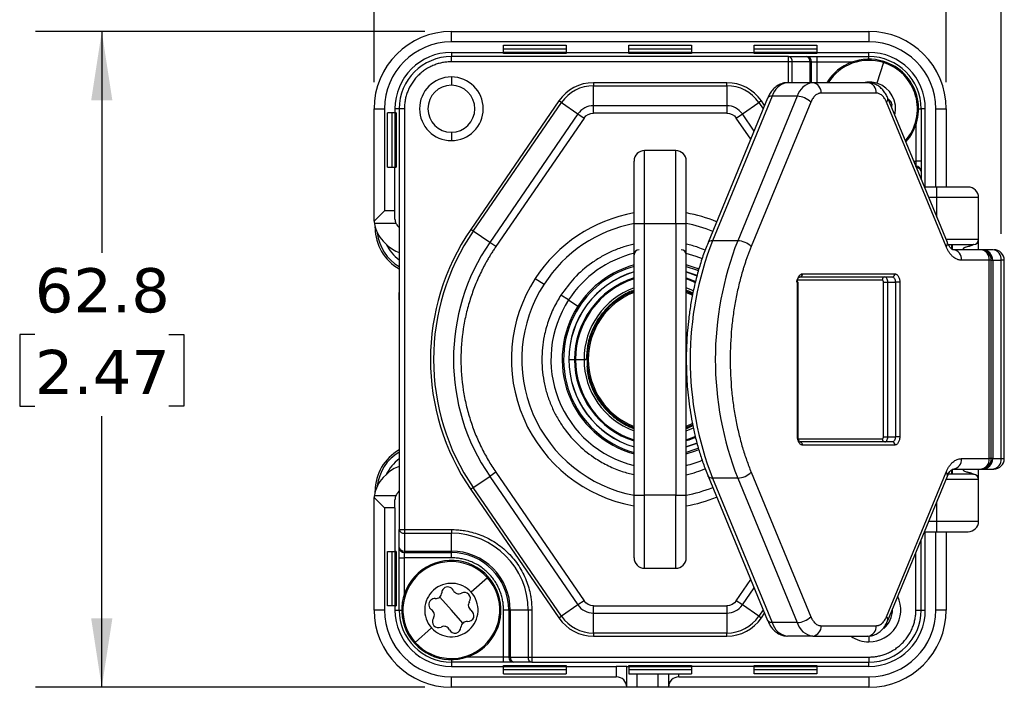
# Model space of a CAD drawing. Header units: millimetres. Extents: x 13 to 546, y 13 to 419.
# Tile 3 of 17: x 98 to 193, y 108 to 171. Entities that reach past the tile are written whole.
import ezdxf

# ---------------------------------------------------------------- set-up
doc = ezdxf.new("R2010")
doc.units = ezdxf.units.MM
doc.header["$LTSCALE"] = 2
doc.linetypes.add('SLD-Solid', pattern=[0])
doc.layers.add('DIMENSIONS', color=140, linetype='SLD-Solid', lineweight=25)
doc.styles.add('SLDTEXTSTYLE0', font='VERDANA.TTF')
doc.dimstyles.new('SLDDIMSTYLE0', dxfattribs={"dimtxt": 4.316016, "dimasz": 6.604, "dimexe": 0, "dimexo": 0.0625, "dimgap": 1.079004, "dimtad": 0, "dimtih": 1, "dimtoh": 1, "dimrnd": 1e-09, "dimzin": 12, "dimdsep": 46, "dimtxsty": 'SLDTEXTSTYLE0', "dimsah": 1, "dimcen": 0.09, "dimadec": 0, "dimazin": 3, "dimtfac": 1, "dimtofl": 0, "dimtmove": 0, "dimatfit": 3, "dimfxl": 0, "dimfrac": 2, "dimtolj": 1, "dimtzin": 12, "dimarcsym": 0})

# ---------------------------------------------------------------- blocks, each defined once
blk = doc.blocks.new('_D')
at = {"layer": 'DIMENSIONS'}
for p, q in [((137.261, 170.328), (99.967, 170.328)), ((106.317, 170.328), (106.317, 149.15)), ((99.905, 141.324), (98.455, 141.324)), ((98.455, 141.324), (98.455, 134.464)), ((112.73, 141.324), (114.179, 141.324)), ((114.179, 141.324), (114.179, 134.464)), ((98.455, 134.464), (99.905, 134.464)), ((114.179, 134.464), (112.73, 134.464)), ((106.317, 107.528), (106.317, 133.498)), ((137.261, 107.528), (99.967, 107.528))]:
    blk.add_line(p, q, dxfattribs=at)
for points in [[(106.317, 170.328), (105.301, 163.724), (107.333, 163.724)], [(106.317, 107.528), (107.333, 114.132), (105.301, 114.132)]]:
    blk.add_solid(points, dxfattribs=at)
at = {"layer": 'DIMENSIONS', "char_height": 4.2333, "attachment_point": 1, "style": 'SLDTEXTSTYLE0'}
for s, insert in [('62.8', (99.905, 147.667)), ('2.47', (99.905, 139.841))]:
    blk.add_mtext(s, dxfattribs=dict(at, insert=insert))
blk = doc.blocks.new('_D_1')
at = {"layer": 'DIMENSIONS'}
for p, q in [((132.401, 165.468), (132.401, 220.678)), ((192.469, 150.968), (192.469, 220.678)), ((132.401, 214.328), (149.795, 214.328)), ((155.643, 214.328), (154.194, 214.328)), ((154.194, 214.328), (154.194, 207.469)), ((168.469, 214.328), (169.918, 214.328)), ((169.918, 214.328), (169.918, 207.469)), ((192.469, 214.328), (174.317, 214.328)), ((154.194, 207.469), (155.643, 207.469)), ((169.918, 207.469), (168.469, 207.469))]:
    blk.add_line(p, q, dxfattribs=at)
for points in [[(132.401, 214.328), (139.005, 213.312), (139.005, 215.344)], [(192.469, 214.328), (185.865, 215.344), (185.865, 213.312)]]:
    blk.add_solid(points, dxfattribs=at)
at = {"layer": 'DIMENSIONS', "char_height": 4.2333, "attachment_point": 1, "style": 'SLDTEXTSTYLE0'}
for s, insert in [('60.1', (155.643, 220.671)), ('2.36', (155.643, 212.845))]:
    blk.add_mtext(s, dxfattribs=dict(at, insert=insert))
blk = doc.blocks.new('_D_2')
at = {"layer": 'DIMENSIONS'}
for p, q in [((132.401, 165.468), (132.401, 200.852)), ((187.201, 165.468), (187.201, 200.852)), ((132.401, 194.502), (147.267, 194.502)), ((153.115, 194.502), (151.666, 194.502)), ((151.666, 194.502), (151.666, 187.643)), ((165.941, 194.502), (167.39, 194.502)), ((167.39, 194.502), (167.39, 187.643)), ((187.201, 194.502), (171.789, 194.502)), ((151.666, 187.643), (153.115, 187.643)), ((167.39, 187.643), (165.941, 187.643))]:
    blk.add_line(p, q, dxfattribs=at)
for points in [[(132.401, 194.502), (139.005, 193.486), (139.005, 195.518)], [(187.201, 194.502), (180.597, 195.518), (180.597, 193.486)]]:
    blk.add_solid(points, dxfattribs=at)
at = {"layer": 'DIMENSIONS', "char_height": 4.2333, "attachment_point": 1, "style": 'SLDTEXTSTYLE0'}
for s, insert in [('54.8', (153.115, 200.845)), ('2.16', (153.115, 193.019))]:
    blk.add_mtext(s, dxfattribs=dict(at, insert=insert))

msp = doc.modelspace()

# ---------------------------------------------------------------- linework, layer by layer
for p, q in [((139.801, 169.328), (139.801, 170.328)), ((139.801, 170.328), (179.801, 170.328)), ((179.801, 170.328), (179.801, 169.328)), ((179.801, 169.328), (139.801, 169.328)), ((144.801, 169.028), (150.801, 169.028)), ((144.801, 168.328), (144.801, 169.028)), ((150.801, 169.028), (150.801, 168.328)), ((156.801, 169.028), (162.801, 169.028)), ((156.801, 168.328), (156.801, 169.028)), ((162.801, 169.028), (162.801, 168.328)), ((168.801, 169.028), (174.801, 169.028)), ((168.801, 168.328), (168.801, 169.028)), ((174.801, 169.028), (174.801, 168.328)), ((139.801, 168.328), (144.801, 168.328)), ((139.801, 168.328), (139.801, 167.928)), ((139.801, 167.428), (139.801, 167.928)), ((172.094, 167.928), (139.801, 167.928)), ((150.801, 168.628), (144.801, 168.628)), ((150.801, 168.328), (144.801, 168.328)), ((144.801, 168.228), (144.801, 168.328)), ((150.801, 168.228), (144.801, 168.228)), ((150.801, 168.328), (156.801, 168.328)), ((150.801, 168.328), (150.801, 168.228)), ((162.801, 168.628), (156.801, 168.628)), ((162.801, 168.328), (156.801, 168.328)), ((156.801, 168.228), (156.801, 168.328)), ((162.801, 168.228), (156.801, 168.228)), ((162.801, 168.328), (168.801, 168.328)), ((162.801, 168.328), (162.801, 168.228)), ((174.801, 168.628), (168.801, 168.628)), ((174.801, 168.328), (168.801, 168.328)), ((168.801, 168.228), (168.801, 168.328)), ((174.801, 168.228), (168.801, 168.228)), ((172.094, 167.428), (172.094, 167.928)), ((172.094, 167.928), (173.801, 167.928)), ((174.801, 168.328), (179.801, 168.328)), ((174.801, 168.328), (174.801, 168.228)), ((174.801, 167.928), (174.801, 167.428)), ((174.801, 167.928), (179.801, 167.928)), ((179.801, 167.928), (179.801, 168.328)), ((179.801, 167.678), (179.801, 167.928)), ((172.094, 167.428), (139.801, 167.428)), ((172.448, 167.428), (172.094, 167.428)), ((172.094, 165.428), (172.094, 167.428)), ((174.155, 167.428), (172.448, 167.428)), ((172.448, 165.428), (172.448, 167.428)), ((174.301, 167.428), (174.155, 167.428)), ((174.155, 165.428), (174.155, 167.428)), ((174.301, 165.428), (174.301, 167.428)), ((174.301, 167.428), (174.801, 167.428)), ((174.801, 167.428), (174.801, 165.428)), ((174.801, 167.428), (178.281, 167.428)), ((181.18, 167.36), (180.561, 165.37)), ((181.212, 167.464), (181.18, 167.36)), ((139.801, 165.978), (139.801, 165.178)), ((166.195, 165.428), (153.408, 165.428)), ((153.408, 165.428), (153.408, 165.135)), ((153.408, 163.221), (153.408, 165.135)), ((153.408, 165.135), (166.195, 165.135)), ((166.195, 165.135), (166.195, 165.428)), ((166.195, 165.135), (166.195, 163.221)), ((174.411, 165.428), (172.004, 165.428)), ((179.697, 165.428), (174.411, 165.428)), ((170.53, 164.133), (164.822, 150.297)), ((172.937, 164.133), (167.228, 150.297)), ((172.937, 164.133), (170.53, 164.133)), ((180.499, 164.428), (175.213, 164.428)), ((150.11, 163.691), (141.66, 151.373)), ((141.901, 151.207), (150.351, 163.525)), ((150.351, 163.525), (150.11, 163.691)), ((150.351, 163.525), (151.93, 162.442)), ((153.408, 162.514), (153.408, 163.221)), ((166.195, 163.221), (153.408, 163.221)), ((170.097, 163.946), (164.388, 150.11)), ((166.195, 163.221), (166.195, 162.514)), ((167.673, 162.442), (169.252, 163.525)), ((174.23, 163.565), (168.521, 149.728)), ((169.493, 163.691), (169.252, 163.525)), ((169.252, 163.525), (169.671, 162.914)), ((169.805, 163.237), (169.493, 163.691)), ((187.191, 149.728), (181.482, 163.565)), ((187.313, 150.11), (181.604, 163.946)), ((132.401, 152.371), (132.401, 162.928)), ((132.401, 162.928), (133.401, 162.928)), ((133.401, 162.928), (133.401, 153.156)), ((134.401, 162.528), (133.701, 162.528)), ((133.701, 157.328), (133.701, 162.528)), ((134.101, 162.528), (134.101, 157.328)), ((134.401, 162.928), (134.401, 162.528)), ((134.801, 162.928), (134.401, 162.928)), ((134.401, 162.528), (134.401, 157.328)), ((134.501, 162.528), (134.401, 162.528)), ((134.501, 162.528), (134.501, 157.328)), ((134.801, 162.928), (134.801, 122.635)), ((135.301, 162.928), (134.801, 162.928)), ((135.301, 162.928), (135.301, 122.635)), ((151.93, 162.442), (143.48, 150.125)), ((151.93, 162.442), (152.513, 162.042)), ((166.195, 162.514), (153.408, 162.514)), ((167.09, 162.042), (167.673, 162.442)), ((168.799, 160.801), (167.673, 162.442)), ((184.551, 162.928), (184.801, 162.928)), ((184.801, 162.928), (184.801, 157.928)), ((185.201, 162.928), (184.801, 162.928)), ((185.201, 155.428), (185.201, 162.928)), ((186.201, 155.428), (186.201, 162.928)), ((186.201, 162.928), (187.201, 162.928)), ((187.201, 162.928), (187.201, 155.428)), ((152.513, 162.042), (144.063, 149.725)), ((168.477, 160.02), (167.09, 162.042)), ((184.301, 161.407), (184.301, 157.928)), ((139.801, 160.678), (139.801, 159.878)), ((158.301, 151.928), (158.301, 158.928)), ((161.301, 158.928), (158.301, 158.928)), ((161.301, 151.928), (161.301, 158.928)), ((184.087, 157.928), (184.301, 157.928)), ((184.301, 157.928), (184.301, 157.428)), ((184.801, 157.928), (184.301, 157.928)), ((133.701, 157.328), (134.401, 157.328)), ((134.401, 153.156), (134.401, 157.328)), ((134.401, 157.328), (134.501, 157.328)), ((184.301, 157.428), (184.294, 157.428)), ((184.301, 157.409), (184.301, 157.428)), ((184.801, 156.928), (184.801, 156.197)), ((186.301, 155.428), (185.119, 155.428)), ((186.301, 154.428), (186.301, 155.428)), ((186.301, 154.428), (185.531, 154.428)), ((190.301, 154.428), (186.301, 154.428)), ((186.301, 152.562), (186.301, 154.428)), ((190.301, 150.428), (190.301, 154.428)), ((133.401, 153.156), (132.409, 152.164)), ((134.401, 153.156), (133.401, 153.156)), ((134.401, 152.371), (134.401, 153.156)), ((134.491, 151.956), (132.43, 151.956)), ((157.301, 151.928), (158.301, 151.928)), ((157.301, 125.928), (157.301, 151.928)), ((158.301, 151.928), (161.301, 151.928)), ((158.301, 125.928), (158.301, 151.928)), ((161.301, 151.928), (162.301, 151.928)), ((161.301, 151.928), (161.301, 125.928)), ((162.301, 125.928), (162.301, 151.928)), ((132.501, 151.528), (132.501, 151.603)), ((132.501, 151.528), (132.522, 151.528)), ((134.694, 151.664), (134.801, 151.556)), ((141.901, 151.207), (141.66, 151.373)), ((143.48, 150.125), (141.901, 151.207)), ((133.28, 150.249), (133.623, 149.907)), ((144.063, 149.725), (143.48, 150.125)), ((167.228, 150.297), (164.822, 150.297)), ((187.182, 150.428), (190.301, 150.428)), ((187.702, 149.928), (187.702, 149.519)), ((187.801, 149.449), (187.801, 149.928)), ((190.516, 149.428), (187.865, 149.428)), ((190.669, 149.428), (190.516, 149.428)), ((191.667, 149.428), (190.669, 149.428)), ((191.319, 148.428), (188.667, 148.428)), ((191.319, 129.428), (191.319, 148.428)), ((191.516, 148.428), (191.319, 148.428)), ((191.516, 129.428), (191.516, 148.428)), ((191.516, 148.428), (191.659, 148.428)), ((191.659, 148.428), (191.659, 129.428)), ((191.659, 148.428), (192.469, 148.428)), ((192.469, 129.428), (192.469, 148.428)), ((192.766, 148.428), (192.469, 148.428)), ((192.766, 129.428), (192.766, 148.428)), ((173.437, 147.128), (182.275, 147.128)), ((147.844, 146.679), (148.683, 146.135)), ((181.072, 146.528), (172.923, 146.528)), ((172.959, 131.528), (172.959, 146.328)), ((172.959, 146.328), (173.019, 146.328)), ((173.019, 131.528), (173.019, 146.328)), ((173.196, 146.828), (182.034, 146.828)), ((181.191, 131.528), (181.191, 146.328)), ((181.191, 146.328), (181.611, 146.328)), ((181.611, 146.328), (182.333, 146.328)), ((181.611, 131.528), (181.611, 146.328)), ((182.753, 146.328), (182.333, 146.328)), ((182.333, 146.328), (182.333, 131.528)), ((182.753, 146.328), (182.753, 131.528)), ((162.301, 145.341), (162.918, 145.065)), ((151.023, 144.618), (150.296, 145.089)), ((151.023, 144.618), (151.927, 144.032)), ((152.039, 143.959), (151.927, 144.032)), ((151.051, 138.928), (151.064, 138.928)), ((151.064, 138.928), (151.601, 138.928)), ((151.601, 138.928), (151.689, 138.928)), ((151.689, 138.928), (152.514, 138.928)), ((152.514, 138.928), (152.726, 138.928)), ((152.918, 138.928), (152.801, 138.928)), ((162.911, 132.787), (162.301, 132.515)), ((172.959, 131.528), (173.019, 131.528)), ((173.038, 131.328), (181.072, 131.328)), ((181.191, 131.528), (181.611, 131.528)), ((181.611, 131.528), (182.333, 131.528)), ((182.753, 131.528), (182.333, 131.528)), ((173.24, 131.023), (173.196, 131.028)), ((182.034, 131.028), (173.196, 131.028)), ((182.275, 130.728), (173.437, 130.728)), ((188.667, 129.428), (191.319, 129.428)), ((191.516, 129.428), (191.319, 129.428)), ((191.659, 129.428), (191.516, 129.428)), ((191.659, 129.428), (192.469, 129.428)), ((192.469, 129.428), (192.766, 129.428)), ((187.702, 128.339), (187.702, 127.928)), ((187.801, 127.928), (187.801, 128.407)), ((187.865, 128.428), (190.516, 128.428)), ((190.516, 128.428), (190.669, 128.428)), ((190.669, 128.428), (191.667, 128.428)), ((191.667, 128.428), (191.741, 128.428)), ((133.623, 127.949), (133.28, 127.607)), ((141.901, 126.649), (143.48, 127.731)), ((144.063, 128.131), (143.48, 127.731)), ((143.48, 127.731), (151.93, 115.414)), ((144.063, 128.131), (152.513, 115.814)), ((164.388, 127.746), (170.097, 113.91)), ((167.228, 127.559), (164.822, 127.559)), ((164.822, 127.559), (170.53, 113.723)), ((167.228, 127.559), (172.937, 113.723)), ((168.521, 128.128), (174.23, 114.291)), ((181.482, 114.291), (187.191, 128.128)), ((181.604, 113.91), (187.313, 127.746)), ((190.301, 127.428), (187.182, 127.428)), ((190.301, 123.428), (190.301, 127.428)), ((141.901, 126.649), (141.66, 126.483)), ((141.66, 126.483), (150.11, 114.165)), ((150.351, 114.331), (141.901, 126.649)), ((132.401, 114.928), (132.401, 125.485)), ((132.409, 125.692), (133.401, 124.7)), ((132.43, 125.9), (134.491, 125.9)), ((132.501, 126.253), (132.501, 126.328)), ((132.501, 126.328), (132.522, 126.328)), ((134.401, 124.7), (134.401, 125.485)), ((134.694, 126.192), (134.801, 126.3)), ((157.301, 125.928), (158.301, 125.928)), ((158.301, 118.928), (158.301, 125.928)), ((161.301, 125.928), (158.301, 125.928)), ((161.301, 118.928), (161.301, 125.928)), ((161.301, 125.928), (162.301, 125.928)), ((134.401, 124.7), (133.401, 124.7)), ((133.401, 124.7), (133.401, 114.928)), ((134.401, 124.7), (134.401, 120.528)), ((186.301, 123.428), (186.301, 125.294)), ((134.801, 122.635), (135.301, 122.635)), ((134.801, 120.928), (134.801, 122.635)), ((135.301, 122.635), (139.801, 122.635)), ((135.301, 122.635), (135.301, 122.282)), ((139.801, 122.635), (139.801, 122.282)), ((185.531, 123.428), (186.301, 123.428)), ((186.301, 123.428), (190.301, 123.428)), ((186.301, 122.428), (186.301, 123.428)), ((135.301, 122.282), (139.801, 122.282)), ((135.301, 122.282), (135.301, 120.574)), ((139.801, 120.574), (139.801, 122.282)), ((185.119, 122.428), (186.301, 122.428)), ((185.201, 114.928), (185.201, 122.428)), ((186.201, 114.928), (186.201, 122.428)), ((187.201, 122.428), (187.201, 114.928)), ((184.801, 114.928), (184.801, 121.659)), ((133.701, 120.528), (134.401, 120.528)), ((133.701, 115.328), (133.701, 120.528)), ((134.101, 120.528), (134.101, 115.328)), ((134.401, 120.528), (134.401, 115.328)), ((134.501, 120.528), (134.401, 120.528)), ((134.501, 120.528), (134.501, 115.328)), ((134.801, 119.928), (135.301, 119.928)), ((134.801, 114.928), (134.801, 119.928)), ((135.301, 120.574), (139.801, 120.574)), ((135.301, 120.574), (135.301, 120.428)), ((135.301, 120.428), (139.801, 120.428)), ((135.301, 119.928), (135.301, 120.428)), ((139.801, 119.928), (135.301, 119.928)), ((135.301, 116.449), (135.301, 119.928)), ((139.801, 120.574), (139.801, 120.428)), ((139.801, 119.928), (139.801, 120.428)), ((184.301, 114.928), (184.301, 120.447)), ((158.301, 118.928), (161.301, 118.928)), ((143.257, 118.027), (141.706, 116.635)), ((143.338, 118.099), (143.257, 118.027)), ((167.09, 115.814), (168.477, 117.836)), ((167.673, 115.414), (168.799, 117.056)), ((139.801, 114.928), (138.686, 116.172)), ((134.401, 115.328), (133.701, 115.328)), ((134.401, 115.328), (134.401, 114.928)), ((134.401, 115.328), (134.501, 115.328)), ((151.93, 115.414), (150.351, 114.331)), ((152.513, 115.814), (151.93, 115.414)), ((153.408, 115.342), (166.195, 115.342)), ((153.408, 114.635), (153.408, 115.342)), ((166.195, 115.342), (166.195, 114.635)), ((167.673, 115.414), (167.09, 115.814)), ((169.252, 114.331), (167.673, 115.414)), ((133.401, 114.928), (132.401, 114.928)), ((134.401, 114.928), (134.801, 114.928)), ((134.801, 114.928), (135.051, 114.928)), ((140.917, 113.684), (139.801, 114.928)), ((145.301, 114.928), (144.801, 114.928)), ((144.801, 110.428), (144.801, 114.928)), ((145.301, 114.928), (145.301, 110.428)), ((145.448, 114.928), (145.301, 114.928)), ((147.155, 114.928), (145.448, 114.928)), ((145.448, 114.928), (145.448, 110.428)), ((147.155, 114.928), (147.155, 110.428)), ((147.509, 114.928), (147.155, 114.928)), ((147.509, 114.928), (147.509, 110.428)), ((150.11, 114.165), (150.351, 114.331)), ((153.408, 114.635), (166.195, 114.635)), ((153.408, 112.721), (153.408, 114.635)), ((166.195, 114.635), (166.195, 112.721)), ((169.671, 114.943), (169.252, 114.331)), ((169.252, 114.331), (169.493, 114.165)), ((169.493, 114.165), (169.805, 114.619)), ((184.301, 114.928), (184.801, 114.928)), ((184.801, 114.928), (185.201, 114.928)), ((187.201, 114.928), (186.201, 114.928)), ((137.897, 113.221), (136.346, 111.829)), ((172.937, 113.723), (170.53, 113.723)), ((175.213, 113.428), (180.499, 113.428)), ((166.195, 112.721), (153.408, 112.721)), ((153.408, 112.721), (153.408, 112.428)), ((153.408, 112.428), (166.195, 112.428)), ((166.195, 112.428), (166.195, 112.721)), ((174.411, 112.428), (172.004, 112.428)), ((174.411, 112.428), (179.697, 112.428)), ((179.801, 112.443), (179.801, 111.878)), ((136.346, 111.829), (136.265, 111.757)), ((144.801, 110.428), (141.322, 110.428)), ((145.301, 110.428), (144.801, 110.428)), ((144.801, 109.928), (144.801, 110.428)), ((145.301, 110.428), (145.448, 110.428)), ((145.448, 110.428), (147.155, 110.428)), ((147.155, 110.428), (147.509, 110.428)), ((147.509, 110.428), (179.801, 110.428)), ((147.509, 110.428), (147.509, 109.928)), ((179.801, 110.428), (179.801, 109.928)), ((139.801, 110.178), (139.801, 109.928)), ((144.801, 109.928), (139.801, 109.928)), ((139.801, 109.928), (139.801, 109.528)), ((139.801, 109.528), (144.801, 109.528)), ((144.801, 109.628), (150.801, 109.628)), ((144.801, 109.528), (144.801, 109.628)), ((144.801, 109.528), (150.801, 109.528)), ((144.801, 108.828), (144.801, 109.528)), ((147.509, 109.928), (145.801, 109.928)), ((147.509, 109.928), (179.801, 109.928)), ((150.801, 109.628), (150.801, 109.528)), ((150.801, 109.528), (150.801, 108.828)), ((150.801, 109.528), (155.601, 109.528)), ((155.601, 109.528), (155.601, 108.528)), ((156.601, 109.528), (155.601, 109.528)), ((156.601, 107.528), (156.601, 109.528)), ((156.601, 109.528), (156.801, 109.528)), ((156.801, 109.628), (162.801, 109.628)), ((156.801, 109.528), (156.801, 109.628)), ((156.801, 109.528), (162.801, 109.528)), ((156.801, 109.528), (156.801, 108.828)), ((162.801, 109.628), (162.801, 109.528)), ((162.801, 109.528), (162.801, 108.828)), ((168.801, 109.528), (162.801, 109.528)), ((168.801, 109.628), (174.801, 109.628)), ((168.801, 109.528), (168.801, 109.628)), ((168.801, 109.528), (174.801, 109.528)), ((168.801, 108.828), (168.801, 109.528)), ((174.801, 109.628), (174.801, 109.528)), ((174.801, 109.528), (174.801, 108.828)), ((179.801, 109.528), (174.801, 109.528)), ((179.801, 109.528), (179.801, 109.928)), ((139.801, 108.528), (155.601, 108.528)), ((139.801, 107.528), (139.801, 108.528)), ((144.801, 109.228), (150.801, 109.228)), ((144.801, 108.828), (150.801, 108.828)), ((156.801, 109.228), (162.801, 109.228)), ((156.801, 108.828), (157.601, 108.828)), ((157.601, 107.528), (157.601, 108.828)), ((157.601, 108.828), (159.601, 108.828)), ((159.601, 107.528), (159.601, 108.828)), ((159.601, 108.828), (160.601, 108.828)), ((160.601, 108.828), (160.601, 107.528)), ((160.601, 108.828), (161.601, 108.828)), ((161.601, 108.528), (161.601, 108.828)), ((161.601, 108.828), (162.801, 108.828)), ((161.601, 108.528), (179.801, 108.528)), ((168.801, 109.228), (174.801, 109.228)), ((174.801, 108.828), (168.801, 108.828)), ((179.801, 108.528), (179.801, 107.528)), ((156.601, 107.528), (139.801, 107.528)), ((157.601, 107.528), (156.601, 107.528)), ((159.601, 107.528), (157.601, 107.528)), ((160.601, 107.528), (159.601, 107.528)), ((179.801, 107.528), (160.601, 107.528))]:
    msp.add_line(p, q)
at = {"flags": 128}
for points in [[(170.53, 164.133), (170.383, 164.122), (170.261, 164.09), (170.168, 164.038), (170.107, 163.967), (170.097, 163.946)], [(164.822, 150.297), (164.674, 150.286), (164.552, 150.254), (164.459, 150.201), (164.398, 150.13), (164.387, 150.105)], [(162.273, 149.093), (163.225, 148.813), (163.826, 148.584)], [(187.191, 149.728), (187.191, 149.728), (187.191, 149.727), (187.192, 149.727), (187.192, 149.726), (187.192, 149.725), (187.192, 149.725), (187.193, 149.724), (187.193, 149.723)], [(163.503, 147.551), (163.34, 147.619), (162.301, 147.973)], [(162.301, 147.834), (163.289, 147.495), (163.472, 147.419)], [(163.334, 146.933), (163.15, 147.012), (162.301, 147.313)], [(162.301, 147.301), (163.145, 147.001), (163.326, 146.924)], [(162.301, 146.738), (162.547, 146.655), (163.204, 146.389)], [(162.301, 146.645), (162.518, 146.572), (163.183, 146.302)], [(172.898, 146.328), (172.904, 146.426), (172.921, 146.519), (172.948, 146.606), (172.985, 146.682), (173.031, 146.744), (173.082, 146.79), (173.138, 146.818), (173.196, 146.828)], [(181.611, 146.328), (181.605, 146.426), (181.588, 146.519), (181.561, 146.606), (181.524, 146.682), (181.478, 146.744), (181.427, 146.79), (181.371, 146.818), (181.313, 146.828)], [(182.034, 146.828), (182.093, 146.818), (182.149, 146.79), (182.2, 146.744), (182.246, 146.682), (182.283, 146.606), (182.31, 146.519), (182.327, 146.426), (182.333, 146.328)], [(162.978, 145.487), (162.829, 145.557), (162.301, 145.774)], [(162.301, 145.466), (162.882, 145.214), (162.938, 145.186)], [(162.932, 132.667), (162.882, 132.642), (162.301, 132.39)], [(162.301, 132.082), (162.829, 132.299), (162.994, 132.377)], [(163.177, 131.552), (162.518, 131.284), (162.301, 131.211)], [(163.199, 131.465), (162.547, 131.201), (162.301, 131.118)], [(181.313, 131.028), (181.371, 131.038), (181.427, 131.066), (181.478, 131.112), (181.524, 131.174), (181.561, 131.25), (181.588, 131.337), (181.605, 131.43), (181.611, 131.528)], [(182.333, 131.528), (182.327, 131.43), (182.31, 131.337), (182.283, 131.25), (182.246, 131.174), (182.2, 131.112), (182.149, 131.066), (182.093, 131.038), (182.034, 131.028)], [(163.334, 130.936), (163.145, 130.855), (162.301, 130.555)], [(162.301, 130.543), (163.15, 130.844), (163.335, 130.923)], [(163.469, 130.436), (163.124, 130.295), (162.301, 130.022)], [(162.301, 129.883), (163.172, 130.17), (163.51, 130.308)], [(164.822, 127.559), (164.674, 127.57), (164.552, 127.603), (164.459, 127.655), (164.398, 127.726), (164.387, 127.75)], [(187.193, 128.133), (187.193, 128.132), (187.192, 128.131), (187.192, 128.131), (187.192, 128.13), (187.192, 128.13), (187.191, 128.129), (187.191, 128.128), (187.191, 128.128)], [(170.53, 113.723), (170.383, 113.734), (170.261, 113.766), (170.168, 113.819), (170.107, 113.889), (170.097, 113.91)]]:
    msp.add_lwpolyline(points, dxfattribs=at)
for centre, radius, start, end in [((139.801, 162.928), 7.4, 90, 180), ((179.801, 162.928), 7.4, 0, 90), ((139.801, 162.928), 6.4, 90, 180), ((179.801, 162.928), 6.4, 0, 90), ((139.801, 162.928), 5.4, 90, 180), ((139.801, 162.928), 5, 90, 180), ((172.006, 167.491), 0.446, 351.95053, 78.57825), ((173.713, 167.491), 0.446, 351.95053, 78.57825), ((173.801, 167.428), 0.5, 0, 90), ((179.801, 162.928), 5.4, 0, 90), ((179.801, 162.928), 5, 0, 90), ((179.801, 162.928), 4.75, 72.72071, 148.24314), ((179.801, 162.928), 4.642, 72.72071, 147.41105), ((179.801, 162.928), 4.642, 318.69763, 72.72071), ((179.801, 162.928), 4.75, 318.05379, 72.72071), ((139.801, 162.928), 3.05, 90, 270), ((139.801, 162.928), 2.25, 90, 270), ((139.801, 162.928), 3.05, 270, 90), ((139.801, 162.928), 2.25, 270, 90), ((153.408, 161.428), 4, 90, 145.54991), ((153.408, 161.428), 3.707, 90, 145.54991), ((166.195, 161.428), 4, 34.45009, 90), ((166.195, 161.428), 3.707, 34.45009, 90), ((172.251, 163.661), 1.784, 97.93735, 164.65481), ((174.657, 163.661), 1.784, 97.93735, 164.65481), ((174.3, 164.517), 0.918, 354.42453, 83.04295), ((179.801, 162.928), 2.557, 72.72071, 102.16595), ((179.586, 164.517), 0.918, 354.42453, 83.04295), ((179.801, 162.928), 2.557, 345.88541, 72.72071), ((172.877, 162.242), 1.892, 44.35347, 88.19696), ((153.408, 161.428), 1.793, 90, 145.54991), ((166.195, 161.428), 1.793, 34.45009, 90), ((181.231, 163.856), 0.384, 310.75441, 13.32073), ((181.431, 163.296), 0.579, 337.20641, 67.63521), ((158.301, 157.928), 1, 90, 180), ((161.301, 157.928), 1, 360, 90), ((184.301, 156.928), 0.5, 0, 90), ((184.375, 156.846), 0.434, 10.87766, 92.70331), ((189.301, 154.428), 1, 0, 90), ((159.801, 138.928), 14.25, 100.1528, 147.04914), ((159.801, 138.928), 14.25, 67.67791, 79.85512), ((135.401, 152.371), 3, 183.95769, 187.93625), ((135.401, 152.371), 3, 187.93625, 225), ((135.401, 152.371), 1, 180, 204.4698), ((135.401, 152.371), 1, 204.4698, 225), ((159.801, 138.928), 13.25, 100.85153, 147.04914), ((159.801, 138.928), 13.25, 67.68536, 79.19279), ((137.001, 151.528), 4.5, 180, 240.73242), ((137.001, 151.528), 4.319, 186.39394, 239.37826), ((159.801, 138.928), 22, 145.54991, 214.45009), ((159.801, 138.928), 21.707, 145.54991, 214.45009), ((137.001, 151.528), 3.772, 204.6022, 234.34456), ((159.801, 138.928), 19.793, 145.54991, 214.45009), ((193.861, 138.928), 31.186, 158.62022, 201.37978), ((196.268, 138.928), 31.186, 158.62022, 201.37978), ((167.168, 148.406), 1.892, 44.35347, 88.19696), ((186.941, 150.019), 0.383, 310.69442, 13.75102), ((186.941, 150.015), 0.385, 310.79708, 12.82191), ((189.801, 150.428), 0.5, 270, 0), ((135.744, 152.028), 3, 225, 251.68666), ((159.801, 138.928), 10.461, 103.66801, 147.04914), ((157.801, 148.928), 0.5, 90, 180), ((161.801, 148.928), 0.5, 0, 90), ((187.754, 148.517), 0.918, 354.42453, 83.04295), ((190.405, 148.517), 0.918, 354.42453, 83.04295), ((190.516, 148.428), 1, 359.98787, 89.98787), ((191.556, 148.517), 0.918, 354.42453, 83.04295), ((191.766, 148.428), 1, 0, 90), ((159.801, 138.928), 8.75, 106.60155, 180), ((159.801, 138.928), 8.738, 106.62515, 180), ((159.801, 138.928), 9.384, 105.45085, 147.04914), ((159.801, 138.928), 9.25, 105.68035, 147.04914), ((173.163, 147.101), 0.275, 276.95705, 5.57547), ((182.001, 147.101), 0.275, 276.95705, 5.57547), ((159.801, 138.928), 14.25, 147.04914, 259.85512), ((159.801, 138.928), 8.2, 107.75083, 180), ((159.801, 138.928), 8.112, 107.94961, 180), ((181.346, 146.555), 0.275, 96.95705, 185.57547), ((159.801, 138.928), 13.25, 147.04914, 259.19279), ((159.801, 138.928), 7.288, 110.06194, 180), ((159.801, 138.928), 7, 110.92483, 180), ((159.801, 138.928), 6.883, 111.29762, 180), ((159.801, 138.928), 10.461, 147.04914, 256.17392), ((159.801, 138.928), 9.384, 147.04914, 254.54915), ((159.801, 138.928), 9.25, 147.04914, 254.31965), ((159.801, 138.928), 8.75, 180, 253.39845), ((159.801, 138.928), 8.738, 180, 253.37485), ((159.801, 138.928), 8.2, 180, 252.24917), ((159.801, 138.928), 8.112, 180, 252.05039), ((159.801, 138.928), 7.288, 180, 249.93806), ((159.801, 138.928), 7, 180, 249.07517), ((159.801, 138.928), 6.883, 180, 248.70238), ((181.346, 131.301), 0.275, 174.42453, 263.04295), ((137.001, 126.328), 4.5, 119.26758, 180), ((173.13, 130.742), 0.307, 357.41313, 58.82447), ((182.001, 130.755), 0.275, 354.42453, 83.04295), ((137.001, 126.328), 4.319, 120.62174, 173.60606), ((137.001, 126.328), 3.772, 125.65544, 155.3978), ((159.801, 138.928), 10.461, 283.82608, 292.64407), ((187.754, 129.339), 0.918, 276.95705, 5.57547), ((190.405, 129.339), 0.918, 276.95705, 5.57547), ((190.516, 129.428), 1, 270.01213, 0.01213), ((191.556, 129.339), 0.918, 276.95705, 5.57547), ((191.766, 129.428), 1, 270, 0), ((135.744, 125.828), 3, 108.31334, 135), ((135.401, 125.485), 3, 135, 172.06375), ((167.168, 129.45), 1.892, 271.80304, 315.64653), ((186.941, 127.837), 0.383, 346.24898, 49.30558), ((186.941, 127.841), 0.386, 347.31544, 49.1836), ((189.801, 127.428), 0.5, 0, 90), ((159.801, 138.928), 13.25, 280.85153, 292.31464), ((135.401, 125.485), 3, 172.06375, 176.04231), ((135.401, 125.485), 1, 155.5302, 180), ((135.401, 125.485), 1, 135, 155.5302), ((159.801, 138.928), 14.25, 280.1528, 292.32209), ((135.239, 122.724), 0.446, 191.42175, 278.04947), ((189.301, 123.428), 1, 270, 0), ((139.801, 114.928), 7.354, 0, 90), ((135.239, 121.016), 0.446, 191.42175, 278.04947), ((135.301, 120.928), 0.5, 180, 270), ((139.801, 114.928), 5.646, 0, 90), ((139.801, 114.928), 5.5, 0, 90), ((158.301, 119.928), 1, 180, 270), ((161.301, 119.928), 1, 270, 0), ((139.801, 114.928), 4.75, 41.88104, 221.88104), ((139.801, 114.928), 4.642, 41.88104, 221.88104), ((139.801, 114.928), 4.75, 221.88104, 41.88104), ((139.801, 114.928), 4.642, 221.88104, 41.88104), ((139.801, 114.928), 2.557, 41.88104, 221.88104), ((139.458, 116.563), 0.579, 131.88104, 178.00195), ((139.458, 116.563), 0.579, 25.76014, 131.88104), ((138.214, 115.448), 0.579, 85.76014, 131.88104), ((139.801, 114.928), 2.557, 221.88104, 41.88104), ((138.299, 116.603), 0.579, 265.76014, 358.00195), ((140.501, 117.066), 0.579, 205.76014, 298.00195), ((141.045, 116.043), 0.579, 325.76014, 118.00195), ((179.801, 114.928), 3.05, 270, 25.22368), ((138.214, 115.448), 0.579, 131.88104, 238.00195), ((142.003, 115.391), 0.579, 145.76014, 238.00195), ((153.408, 116.428), 1.793, 214.45009, 270), ((166.195, 116.428), 1.793, 270, 325.54991), ((139.801, 114.928), 7.4, 180, 270), ((139.801, 114.928), 6.4, 180, 270), ((139.801, 114.928), 5.4, 180, 270), ((139.801, 114.928), 5, 180, 270), ((137.6, 114.465), 0.579, 325.76014, 58.00195), ((138.558, 113.813), 0.579, 145.76014, 298.00195), ((141.389, 114.408), 0.579, 265.76014, 58.00195), ((153.408, 116.428), 4, 214.45009, 270), ((153.408, 116.428), 3.707, 214.45009, 270), ((166.195, 116.428), 3.707, 270, 325.54991), ((166.195, 116.428), 4, 270, 325.54991), ((172.877, 115.614), 1.892, 271.80304, 315.64653), ((179.801, 114.928), 5, 270, 0), ((179.801, 114.928), 5.4, 270, 0), ((179.801, 114.928), 6.4, 270, 0), ((179.801, 114.928), 7.4, 270, 0), ((179.801, 114.928), 2.25, 308.79337, 1.61701), ((181.231, 114), 0.384, 346.73104, 49.23835), ((139.102, 112.79), 0.579, 25.76014, 118.00195), ((140.145, 113.293), 0.579, 205.76014, 358.00195), ((141.304, 113.253), 0.579, 131.88104, 178.00195), ((141.304, 113.253), 0.579, 85.76014, 131.88104), ((172.251, 114.195), 1.784, 195.34519, 262.06265), ((174.657, 114.195), 1.784, 195.34519, 262.06265), ((174.3, 113.339), 0.918, 276.95705, 5.57547), ((179.586, 113.339), 0.918, 276.95705, 5.57547), ((179.801, 114.928), 3.05, 235.05199, 270), ((145.801, 110.428), 0.5, 180, 270), ((145.89, 110.366), 0.446, 171.95053, 258.57825), ((147.597, 110.366), 0.446, 171.95053, 258.57825), ((155.601, 107.528), 1, 0, 90), ((161.601, 107.528), 1, 90, 180)]:
    msp.add_arc(centre, radius, start, end)
for centre, start_param, end_param in [((190.669, 148.428), 4.712389, 6.283185), ((190.669, 129.428), 3.141593, 4.712389)]:
    msp.add_ellipse(centre, major_axis=(0, 1), ratio=0.990404, start_param=start_param, end_param=end_param)
for points, knots in [([(173.801, 167.928), (173.802, 167.928), (173.804, 167.928), (173.818, 167.928), (173.84, 167.928), (173.882, 167.928), (173.959, 167.928), (174.089, 167.928), (174.248, 167.928), (174.426, 167.928), (174.613, 167.928), (174.739, 167.928), (174.801, 167.928)], [0, 0, 0, 0, 0.060259, 0.120021, 0.179824, 0.240208, 0.369998, 0.50013, 0.629921, 0.760053, 0.879943, 1, 1, 1, 1]), ([(139.801, 167.428), (139.73, 167.427), (139.588, 167.425), (139.376, 167.41), (139.166, 167.385), (138.958, 167.351), (138.752, 167.306), (138.547, 167.252), (138.345, 167.188), (138.069, 167.086), (137.728, 166.931), (137.332, 166.699), (136.959, 166.427), (136.614, 166.116), (136.302, 165.771), (136.03, 165.398), (135.799, 165.002), (135.614, 164.596), (135.473, 164.185), (135.374, 163.773), (135.313, 163.353), (135.305, 163.07), (135.301, 162.928)], [0, 0, 0, 0, 0.030233, 0.060267, 0.090169, 0.120005, 0.149844, 0.179752, 0.209798, 0.240047, 0.304322, 0.368671, 0.434314, 0.500032, 0.565675, 0.631394, 0.695668, 0.760018, 0.820269, 0.87999, 0.939721, 1, 1, 1, 1]), ([(171.992, 165.413), (171.923, 165.416), (171.688, 165.425), (171.309, 165.301), (170.894, 165.061), (170.549, 164.727), (170.279, 164.352), (170.158, 164.069), (170.103, 163.942)], [0, 0, 0, 0, 0.083386, 0.28046, 0.465777, 0.657035, 0.84636, 1, 1, 1, 1]), ([(181.599, 163.942), (181.579, 163.996), (181.506, 164.186), (181.331, 164.482), (181.068, 164.819), (180.743, 165.104), (180.362, 165.311), (180.002, 165.423), (179.777, 165.415), (179.698, 165.413)], [0, 0, 0, 0, 0.062743, 0.223485, 0.390111, 0.560078, 0.731812, 0.906474, 1, 1, 1, 1]), ([(175.213, 164.428), (175.189, 164.427), (175.142, 164.426), (175.071, 164.415), (175.001, 164.397), (174.907, 164.364), (174.79, 164.304), (174.657, 164.204), (174.531, 164.077), (174.417, 163.926), (174.315, 163.756), (174.258, 163.629), (174.23, 163.565)], [0, 0, 0, 0, 0.061656, 0.123126, 0.18463, 0.246385, 0.373086, 0.500054, 0.626754, 0.753722, 0.876795, 1, 1, 1, 1]), ([(181.482, 163.565), (181.468, 163.597), (181.441, 163.662), (181.395, 163.753), (181.346, 163.84), (181.277, 163.95), (181.181, 164.076), (181.056, 164.203), (180.922, 164.304), (180.783, 164.375), (180.641, 164.42), (180.547, 164.425), (180.499, 164.428)], [0, 0, 0, 0, 0.061656, 0.123126, 0.18463, 0.246385, 0.373086, 0.500054, 0.626754, 0.753722, 0.876795, 1, 1, 1, 1]), ([(157.301, 151.928), (157.301, 152.001), (157.301, 152.148), (157.301, 152.367), (157.301, 152.585), (157.301, 152.803), (157.301, 153.139), (157.301, 153.589), (157.301, 154.148), (157.301, 154.693), (157.301, 155.398), (157.301, 156.201), (157.301, 156.852), (157.301, 157.265), (157.301, 157.513), (157.301, 157.704), (157.301, 157.821), (157.301, 157.887), (157.301, 157.922), (157.301, 157.926), (157.301, 157.928)], [0, 0, 0, 0, 0.023335, 0.046628, 0.06991, 0.093212, 0.116565, 0.178301, 0.240092, 0.304402, 0.368768, 0.500006, 0.631244, 0.695553, 0.759919, 0.821655, 0.883446, 0.922309, 0.961112, 1, 1, 1, 1]), ([(162.301, 151.928), (162.301, 153.519), (162.301, 155.045), (162.301, 157.296), (162.301, 157.928), (162.301, 157.928)], [0, 0, 0, 0, 0.5, 0.5, 1, 1, 1, 1]), ([(184.801, 157.928), (184.801, 157.897), (184.801, 157.834), (184.801, 157.74), (184.801, 157.649), (184.801, 157.525), (184.801, 157.375), (184.801, 157.216), (184.801, 157.086), (184.801, 156.995), (184.801, 156.938), (184.801, 156.931), (184.801, 156.928)], [0, 0, 0, 0, 0.060259, 0.120021, 0.179824, 0.240208, 0.369998, 0.50013, 0.629921, 0.760053, 0.879943, 1, 1, 1, 1]), ([(132.409, 152.164), (132.407, 152.198), (132.402, 152.267), (132.402, 152.336), (132.401, 152.371)], [0, 0, 0, 0, 0.500397, 1, 1, 1, 1]), ([(157.301, 149.97), (156.968, 149.888), (156.257, 149.713), (155.217, 149.306), (154.186, 148.789), (152.927, 147.981), (151.54, 146.802), (150.703, 145.649), (150.296, 145.089)], [0, 0, 0, 0, 0.117496, 0.251079, 0.381818, 0.512618, 0.763395, 1, 1, 1, 1]), ([(164.396, 150.102), (164.309, 149.896), (164.05, 149.283), (163.682, 148.199), (163.292, 146.871), (162.971, 145.517), (162.718, 144.173), (162.537, 142.904), (162.421, 141.787), (162.348, 140.754), (162.308, 139.826), (162.303, 139.2), (162.301, 138.928)], [0, 0, 0, 0, 0.063079, 0.188361, 0.312692, 0.435467, 0.555309, 0.668297, 0.764901, 0.841635, 0.931322, 1, 1, 1, 1]), ([(164.105, 149.382), (163.887, 149.478), (163.306, 149.733), (162.688, 149.873), (162.301, 149.961)], [0, 0, 0, 0, 0.376256, 1, 1, 1, 1]), ([(187.866, 149.429), (187.864, 149.429), (187.852, 149.427), (187.831, 149.432), (187.742, 149.477), (187.614, 149.59), (187.472, 149.786), (187.368, 149.965), (187.324, 150.089), (187.317, 150.108)], [0, 0, 0, 0, 0.047561, 0.257189, 0.43744, 0.618381, 0.795795, 0.969025, 1, 1, 1, 1]), ([(190.301, 149.428), (190.301, 149.89), (190.301, 150.049), (190.301, 150.266), (190.301, 150.303), (190.301, 150.353), (190.301, 150.366), (190.301, 150.403), (190.301, 150.428), (190.301, 150.428)], [0, 0, 0, 0, 0.25, 0.25, 0.5, 0.5, 0.75, 0.75, 1, 1, 1, 1]), ([(144.063, 149.725), (143.989, 149.616), (143.842, 149.399), (143.63, 149.067), (143.424, 148.732), (143.226, 148.392), (143.034, 148.049), (142.85, 147.701), (142.518, 147.042), (142.077, 146.054), (141.591, 144.701), (141.205, 143.305), (140.83, 141.384), (140.639, 138.928), (140.83, 136.472), (141.205, 134.551), (141.591, 133.155), (142.077, 131.802), (142.558, 130.724), (142.985, 129.893), (143.322, 129.293), (143.679, 128.704), (143.935, 128.322), (144.063, 128.131)], [0, 0, 0, 0, 0.017169, 0.034321, 0.051462, 0.068601, 0.085745, 0.1029, 0.120074, 0.182168, 0.244285, 0.307846, 0.371431, 0.500002, 0.628573, 0.692135, 0.75572, 0.817813, 0.87993, 0.909963, 0.939959, 0.969959, 1, 1, 1, 1]), ([(168.521, 149.728), (168.477, 149.62), (168.389, 149.403), (168.261, 149.072), (168.138, 148.737), (168.019, 148.398), (167.904, 148.055), (167.793, 147.707), (167.593, 147.049), (167.328, 146.061), (167.036, 144.708), (166.804, 143.31), (166.579, 141.387), (166.464, 138.928), (166.579, 136.469), (166.804, 134.546), (167.036, 133.149), (167.328, 131.795), (167.617, 130.717), (167.874, 129.887), (168.076, 129.287), (168.291, 128.699), (168.444, 128.318), (168.521, 128.128)], [0, 0, 0, 0, 0.017161, 0.034305, 0.051439, 0.06857, 0.085705, 0.102853, 0.120019, 0.182108, 0.244219, 0.307793, 0.37139, 0.500002, 0.628614, 0.692188, 0.755785, 0.817874, 0.879985, 0.910004, 0.939987, 0.969972, 1, 1, 1, 1]), ([(188.667, 148.428), (188.631, 148.429), (188.56, 148.431), (188.454, 148.448), (188.349, 148.474), (188.208, 148.524), (188.033, 148.614), (187.833, 148.765), (187.644, 148.956), (187.473, 149.182), (187.32, 149.436), (187.235, 149.628), (187.193, 149.723)], [0, 0, 0, 0, 0.061672, 0.123147, 0.184645, 0.246383, 0.37313, 0.500054, 0.6268, 0.753725, 0.876818, 1, 1, 1, 1]), ([(187.402, 149.928), (187.465, 149.928), (187.764, 149.928), (188.233, 149.928), (188.795, 149.928), (189.246, 149.928), (189.682, 149.928), (189.754, 149.928), (189.801, 149.928)], [0, 0, 0, 0, 0.043835, 0.207559, 0.371405, 0.535128, 0.698975, 1, 1, 1, 1]), ([(189.801, 149.928), (189.801, 149.927), (189.799, 149.926), (189.786, 149.918), (189.765, 149.905), (189.736, 149.889), (189.698, 149.87), (189.652, 149.848), (189.598, 149.825), (189.536, 149.801), (189.465, 149.776), (189.386, 149.751), (189.271, 149.72), (189.144, 149.685), (189.03, 149.65), (188.949, 149.625), (188.891, 149.593), (188.839, 149.548), (188.807, 149.491), (188.803, 149.449), (188.801, 149.428)], [0, 0, 0, 0, 0.038908, 0.077215, 0.115938, 0.156059, 0.198466, 0.243912, 0.293011, 0.346249, 0.404011, 0.466596, 0.534238, 0.671945, 0.760787, 0.80078, 0.858701, 0.908446, 0.953889, 1, 1, 1, 1]), ([(172.959, 146.328), (172.96, 146.353), (172.961, 146.403), (172.967, 146.478), (172.978, 146.551), (172.998, 146.65), (173.035, 146.77), (173.097, 146.897), (173.173, 147.002), (173.258, 147.075), (173.347, 147.12), (173.407, 147.125), (173.437, 147.128)], [0, 0, 0, 0, 0.060243, 0.119999, 0.179808, 0.240207, 0.369955, 0.500129, 0.629877, 0.760052, 0.879922, 1, 1, 1, 1]), ([(182.275, 147.128), (182.29, 147.127), (182.32, 147.126), (182.365, 147.115), (182.408, 147.098), (182.468, 147.064), (182.539, 147.002), (182.615, 146.898), (182.677, 146.771), (182.721, 146.628), (182.748, 146.479), (182.751, 146.378), (182.753, 146.328)], [0, 0, 0, 0, 0.060243, 0.119999, 0.179808, 0.240207, 0.369955, 0.500129, 0.629877, 0.760052, 0.879922, 1, 1, 1, 1]), ([(181.191, 146.328), (181.191, 146.341), (181.19, 146.367), (181.183, 146.405), (181.172, 146.44), (181.152, 146.48), (181.119, 146.52), (181.088, 146.525), (181.072, 146.528)], [0, 0, 0, 0, 0.1272, 0.249746, 0.3727, 0.501075, 0.749743, 1, 1, 1, 1]), ([(134.801, 144.633), (134.801, 144.67), (134.801, 144.743), (134.801, 144.842), (134.801, 144.932), (134.801, 145.013), (134.801, 145.085), (134.801, 145.171), (134.801, 145.254), (134.801, 145.316), (134.801, 145.324), (134.801, 145.328)], [0, 0, 0, 0, 0.082355, 0.164474, 0.246478, 0.328493, 0.41064, 0.493042, 0.662131, 0.830759, 1, 1, 1, 1]), ([(157.301, 145.537), (157.267, 145.527), (156.773, 145.389), (155.9, 144.868), (154.761, 143.972), (153.994, 143.02), (153.508, 142.189), (153.122, 141.338), (152.796, 140.248), (152.749, 139.36), (152.726, 138.928)], [0, 0, 0, 0, 0.012731, 0.179792, 0.350398, 0.521004, 0.604611, 0.688279, 0.848672, 1, 1, 1, 1]), ([(162.935, 145.266), (162.763, 145.358), (162.558, 145.466), (162.336, 145.527), (162.301, 145.537)], [0, 0, 0, 0, 0.842294, 1, 1, 1, 1]), ([(150.296, 145.089), (150.059, 144.694), (149.579, 143.891), (149.044, 142.567), (148.692, 141.267), (148.508, 140.028), (148.436, 138.487), (148.603, 136.935), (149.007, 135.429), (149.422, 134.343), (149.941, 133.313), (150.747, 132.052), (151.937, 130.682), (153.424, 129.511), (154.843, 128.715), (156.072, 128.193), (156.918, 127.988), (157.301, 127.895)], [0, 0, 0, 0, 0.063426, 0.128819, 0.196064, 0.248614, 0.301189, 0.408406, 0.462075, 0.515768, 0.568318, 0.620892, 0.721691, 0.816793, 0.880214, 0.945612, 1, 1, 1, 1]), ([(162.301, 138.928), (162.309, 138.377), (162.32, 137.603), (162.39, 136.466), (162.475, 135.502), (162.616, 134.365), (162.806, 133.188), (163.052, 131.981), (163.353, 130.766), (163.713, 129.563), (164.06, 128.552), (164.306, 127.965), (164.394, 127.753)], [0, 0, 0, 0, 0.1393477, 0.1956456, 0.2889758, 0.3856101, 0.4889918, 0.5965554, 0.7072714, 0.8203257, 0.9351523, 1, 1, 1, 1]), ([(152.785, 138.28), (152.799, 138.066), (152.843, 137.395), (153.195, 136.29), (153.841, 135.02), (154.764, 133.891), (155.707, 133.116), (156.544, 132.643), (157.002, 132.402), (157.266, 132.329), (157.301, 132.319)], [0, 0, 0, 0, 0.081341, 0.254961, 0.435798, 0.620474, 0.805149, 0.89565, 0.986219, 1, 1, 1, 1]), ([(162.301, 132.319), (162.337, 132.329), (162.562, 132.39), (162.762, 132.515), (162.93, 132.621)], [0, 0, 0, 0, 0.15555, 1, 1, 1, 1]), ([(173.437, 130.728), (173.422, 130.729), (173.392, 130.73), (173.347, 130.741), (173.304, 130.759), (173.245, 130.793), (173.173, 130.854), (173.097, 130.958), (173.035, 131.085), (172.991, 131.228), (172.964, 131.377), (172.961, 131.478), (172.959, 131.528)], [0, 0, 0, 0, 0.060243, 0.119999, 0.179808, 0.240207, 0.369955, 0.500129, 0.629877, 0.760052, 0.879922, 1, 1, 1, 1]), ([(173.288, 131.005), (173.255, 131.008), (173.188, 131.015), (173.097, 131.126), (173.03, 131.301), (173.022, 131.451), (173.018, 131.528)], [0, 0, 0, 0, 0.237226, 0.481962, 0.735748, 1, 1, 1, 1]), ([(181.072, 131.328), (181.08, 131.329), (181.095, 131.33), (181.118, 131.342), (181.139, 131.36), (181.163, 131.394), (181.187, 131.449), (181.19, 131.502), (181.191, 131.528)], [0, 0, 0, 0, 0.1272, 0.249746, 0.3727, 0.501075, 0.749743, 1, 1, 1, 1]), ([(182.753, 131.528), (182.752, 131.503), (182.752, 131.453), (182.745, 131.378), (182.735, 131.305), (182.714, 131.206), (182.677, 131.086), (182.615, 130.959), (182.539, 130.854), (182.454, 130.781), (182.365, 130.736), (182.305, 130.731), (182.275, 130.728)], [0, 0, 0, 0, 0.060243, 0.119999, 0.179808, 0.240207, 0.369955, 0.500129, 0.629877, 0.760052, 0.879922, 1, 1, 1, 1]), ([(187.193, 128.133), (187.214, 128.181), (187.255, 128.278), (187.323, 128.415), (187.396, 128.545), (187.501, 128.711), (187.644, 128.9), (187.832, 129.091), (188.033, 129.242), (188.241, 129.349), (188.454, 129.416), (188.596, 129.424), (188.667, 129.428)], [0, 0, 0, 0, 0.061672, 0.123147, 0.184645, 0.246383, 0.37313, 0.500054, 0.6268, 0.753725, 0.876818, 1, 1, 1, 1]), ([(162.301, 127.887), (162.635, 127.966), (163.252, 128.113), (163.839, 128.353), (164.108, 128.464)], [0, 0, 0, 0, 0.5412989, 1, 1, 1, 1]), ([(187.315, 127.751), (187.354, 127.836), (187.431, 128.007), (187.561, 128.198), (187.685, 128.333), (187.787, 128.406), (187.845, 128.428), (187.858, 128.427), (187.864, 128.427)], [0, 0, 0, 0, 0.156637, 0.315104, 0.475362, 0.641223, 0.822405, 1, 1, 1, 1]), ([(188.801, 128.428), (188.802, 128.411), (188.804, 128.38), (188.819, 128.336), (188.846, 128.296), (188.894, 128.26), (188.985, 128.215), (189.094, 128.183), (189.209, 128.152), (189.307, 128.127), (189.408, 128.1), (189.503, 128.069), (189.582, 128.041), (189.66, 128.009), (189.734, 127.972), (189.792, 127.936), (189.798, 127.931), (189.801, 127.928)], [0, 0, 0, 0, 0.036192, 0.069049, 0.100579, 0.144258, 0.200533, 0.325343, 0.395285, 0.466108, 0.549608, 0.629946, 0.691129, 0.745923, 0.83607, 0.917994, 1, 1, 1, 1]), ([(190.301, 127.428), (190.301, 127.428), (190.301, 127.453), (190.301, 127.49), (190.301, 127.503), (190.301, 127.553), (190.301, 127.59), (190.301, 127.807), (190.301, 127.966), (190.301, 128.428)], [0, 0, 0, 0, 0.25, 0.25, 0.5, 0.5, 0.75, 0.75, 1, 1, 1, 1]), ([(189.801, 127.928), (189.754, 127.928), (189.682, 127.928), (189.246, 127.928), (188.795, 127.928), (188.233, 127.928), (187.764, 127.928), (187.464, 127.928), (187.4, 127.928)], [0, 0, 0, 0, 0.300897, 0.464551, 0.628328, 0.791981, 0.955758, 1, 1, 1, 1]), ([(132.401, 125.485), (132.402, 125.52), (132.402, 125.589), (132.407, 125.658), (132.409, 125.692)], [0, 0, 0, 0, 0.499603, 1, 1, 1, 1]), ([(157.301, 119.928), (157.301, 119.929), (157.301, 119.93), (157.301, 119.943), (157.301, 119.963), (157.301, 119.991), (157.301, 120.047), (157.301, 120.152), (157.301, 120.343), (157.301, 120.591), (157.301, 121.003), (157.301, 121.655), (157.301, 122.458), (157.301, 123.163), (157.301, 123.708), (157.301, 124.267), (157.301, 124.764), (157.301, 125.197), (157.301, 125.562), (157.301, 125.806), (157.301, 125.928)], [0, 0, 0, 0, 0.023335, 0.046628, 0.06991, 0.093212, 0.116565, 0.178301, 0.240092, 0.304402, 0.368768, 0.500006, 0.631244, 0.695553, 0.759919, 0.821655, 0.883446, 0.922309, 0.961112, 1, 1, 1, 1]), ([(162.301, 119.928), (162.301, 119.928), (162.301, 120.56), (162.301, 122.811), (162.301, 124.337), (162.301, 125.928)], [0, 0, 0, 0, 0.5, 0.5, 1, 1, 1, 1]), ([(139.801, 122.635), (139.896, 122.634), (140.084, 122.632), (140.365, 122.616), (140.646, 122.591), (140.926, 122.554), (141.357, 122.483), (141.934, 122.347), (142.652, 122.102), (143.353, 121.783), (144.259, 121.254), (145.29, 120.417), (146.127, 119.386), (146.656, 118.48), (146.975, 117.779), (147.22, 117.061), (147.371, 116.423), (147.456, 115.867), (147.5, 115.398), (147.506, 115.085), (147.509, 114.928)], [0, 0, 0, 0, 0.023337, 0.046631, 0.069913, 0.093214, 0.116565, 0.178307, 0.240092, 0.304408, 0.368768, 0.500006, 0.631244, 0.69556, 0.759919, 0.821661, 0.883446, 0.922312, 0.961115, 1, 1, 1, 1]), ([(134.801, 119.928), (134.801, 119.96), (134.801, 120.022), (134.801, 120.116), (134.801, 120.207), (134.801, 120.331), (134.801, 120.481), (134.801, 120.64), (134.801, 120.77), (134.801, 120.861), (134.801, 120.918), (134.801, 120.925), (134.801, 120.928)], [0, 0, 0, 0, 0.060259, 0.120021, 0.179824, 0.240208, 0.369998, 0.50013, 0.629921, 0.760053, 0.879943, 1, 1, 1, 1]), ([(144.801, 114.928), (144.8, 115.007), (144.798, 115.165), (144.781, 115.4), (144.754, 115.634), (144.716, 115.865), (144.666, 116.095), (144.606, 116.322), (144.534, 116.547), (144.421, 116.853), (144.249, 117.232), (143.992, 117.672), (143.689, 118.086), (143.228, 118.597), (142.693, 119.032), (142.106, 119.375), (141.651, 119.582), (141.185, 119.741), (140.722, 119.85), (140.259, 119.916), (139.954, 119.924), (139.801, 119.928)], [0, 0, 0, 0, 0.03024, 0.060281, 0.090188, 0.120031, 0.149875, 0.179789, 0.20984, 0.240094, 0.304385, 0.368744, 0.434403, 0.50013, 0.631342, 0.695633, 0.759991, 0.821708, 0.883493, 0.94173, 1, 1, 1, 1]), ([(174.23, 114.291), (174.244, 114.259), (174.272, 114.194), (174.317, 114.103), (174.366, 114.016), (174.436, 113.906), (174.531, 113.78), (174.657, 113.653), (174.79, 113.552), (174.929, 113.481), (175.071, 113.436), (175.165, 113.431), (175.213, 113.428)], [0, 0, 0, 0, 0.061656, 0.123126, 0.18463, 0.246385, 0.373086, 0.500054, 0.626754, 0.753722, 0.876795, 1, 1, 1, 1]), ([(179.801, 110.428), (179.873, 110.429), (180.015, 110.431), (180.227, 110.446), (180.437, 110.471), (180.645, 110.505), (180.851, 110.55), (181.056, 110.604), (181.258, 110.669), (181.534, 110.77), (181.875, 110.925), (182.271, 111.157), (182.644, 111.429), (182.989, 111.74), (183.301, 112.086), (183.573, 112.458), (183.804, 112.854), (183.988, 113.26), (184.13, 113.671), (184.229, 114.083), (184.29, 114.503), (184.298, 114.786), (184.301, 114.928)], [0, 0, 0, 0, 0.030233, 0.060267, 0.090169, 0.120005, 0.149844, 0.179752, 0.209798, 0.240047, 0.304322, 0.368671, 0.434314, 0.500032, 0.565675, 0.631394, 0.695668, 0.760018, 0.820269, 0.87999, 0.939721, 1, 1, 1, 1]), ([(180.499, 113.428), (180.523, 113.429), (180.57, 113.43), (180.641, 113.441), (180.711, 113.459), (180.805, 113.492), (180.922, 113.552), (181.055, 113.652), (181.181, 113.779), (181.295, 113.93), (181.397, 114.1), (181.454, 114.227), (181.482, 114.291)], [0, 0, 0, 0, 0.061656, 0.123126, 0.18463, 0.246385, 0.373086, 0.500054, 0.626754, 0.753722, 0.876795, 1, 1, 1, 1]), ([(170.102, 113.914), (170.123, 113.86), (170.195, 113.67), (170.371, 113.374), (170.634, 113.037), (170.959, 112.752), (171.34, 112.545), (171.699, 112.433), (171.925, 112.441), (172.003, 112.443)], [0, 0, 0, 0, 0.062757, 0.223503, 0.390134, 0.560104, 0.731843, 0.906509, 1, 1, 1, 1]), ([(179.709, 112.443), (179.779, 112.44), (180.014, 112.431), (180.392, 112.555), (180.808, 112.795), (181.152, 113.13), (181.422, 113.504), (181.544, 113.787), (181.598, 113.914)], [0, 0, 0, 0, 0.083393, 0.280486, 0.46582, 0.657095, 0.846437, 1, 1, 1, 1]), ([(145.801, 109.928), (145.801, 109.928), (145.799, 109.928), (145.785, 109.928), (145.763, 109.928), (145.721, 109.928), (145.644, 109.928), (145.513, 109.928), (145.355, 109.928), (145.177, 109.928), (144.99, 109.928), (144.864, 109.928), (144.801, 109.928)], [0, 0, 0, 0, 0.060259, 0.120021, 0.179824, 0.240208, 0.369998, 0.50013, 0.629921, 0.760053, 0.879943, 1, 1, 1, 1])]:
    msp.add_open_spline(points, degree=3, knots=knots)
for points in [[(152.513, 162.042), (152.715, 162.337), (153.05, 162.514), (153.408, 162.514)], [(166.195, 162.514), (166.553, 162.514), (166.888, 162.337), (167.09, 162.042)], [(189.301, 155.428), (189.301, 155.428), (187.957, 155.428), (186.301, 155.428)], [(186.301, 122.428), (187.957, 122.428), (189.301, 122.428), (189.301, 122.428)], [(153.408, 115.342), (153.05, 115.342), (152.715, 115.519), (152.513, 115.814)], [(167.09, 115.814), (166.888, 115.519), (166.553, 115.342), (166.195, 115.342)]]:
    msp.add_open_spline(points, degree=3)

# ---------------------------------------------------------------- dimensions: what is measured, and where the dimension line sits
at = {"layer": 'DIMENSIONS'}
for base, p1, p2, angle, picture, middle in [((192.469, 214.328), (132.401, 162.928), (192.469, 148.428), 0, '_D_1', (162.056, 214.328)), ((187.201, 194.502), (132.401, 162.928), (187.201, 162.928), 0, '_D_2', (159.528, 194.502)), ((106.317, 107.528), (139.801, 170.328), (139.801, 107.528), 90, '_D', (106.317, 141.324))]:
    dim = msp.add_linear_dim(base=base, p1=p1, p2=p2, angle=angle, dimstyle='SLDDIMSTYLE0', dxfattribs=at)
    dim.commit()
    dim.dimension.update_dxf_attribs({"geometry": picture, "text_midpoint": middle, "dimtype": 160})

doc.saveas('drawing.dxf')
